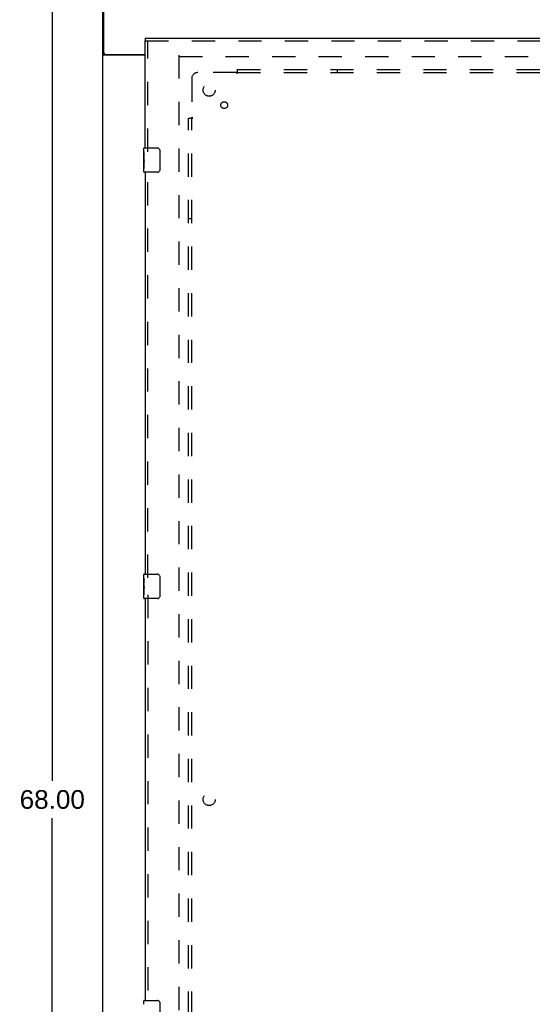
# Model space of a CAD drawing. Header units: inches. Extents: x 0 to 174, y 0 to 112.
# Tile 3 of 13: x 49 to 70, y 34 to 74. Entities that reach past the tile are written whole.
import ezdxf

# ---------------------------------------------------------------- set-up
doc = ezdxf.new("R2010")
doc.units = ezdxf.units.IN
doc.header["$LTSCALE"] = 9.560375
doc.header["$MEASUREMENT"] = 0
doc.linetypes.add('HIDDEN', pattern=[0.2, 0.1, -0.1])
doc.layers.get('0').update_dxf_attribs({"linetype": 'CONTINUOUS'})
for name, color, linetype in [('DEFAULT_2', 8, 'HIDDEN'), ('DIMENSIONS', 7, 'CONTINUOUS'), ('DOOR_ASSEMBLY', 7, 'CONTINUOUS'), ('SUBPANEL', 7, 'CONTINUOUS')]:
    doc.layers.add(name, color=color, linetype=linetype)
doc.styles.get("Standard").update_dxf_attribs({"font": 'arial.ttf'})
doc.dimstyles.new('DIMSTYLE_1', dxfattribs={"dimtxt": 0.766875, "dimasz": 1.0225, "dimexe": 0.09, "dimexo": 0.07, "dimgap": 0.0375, "dimtad": 0, "dimtih": 1, "dimtoh": 1, "dimzin": 4, "dimdsep": 46, "dimtxsty": 'Standard', "dimblk": '_FILLED', "dimblk1": '_FILLED', "dimblk2": '_FILLED', "dimcen": 0.09, "dimadec": 3, "dimazin": 1, "dimtfac": 1, "dimtdec": 3, "dimtofl": 0, "dimtmove": 0, "dimatfit": 3, "dimldrblk": '_FILLED', "dimfxl": 0, "dimtolj": 1, "dimtzin": 4, "dimarcsym": 0})

# ---------------------------------------------------------------- blocks, each defined once
blk = doc.blocks.new('_FILLED')
at = {"color": 0, "linetype": 'ByBlock'}
blk.add_solid([(0, 0), (-1, 0.2), (-1, -0.2)], dxfattribs=at)
blk = doc.blocks.new('*D14')
at = {"layer": 'DIMENSIONS', "color": 2, "linetype": 'Continuous'}
for p, q in [((52.085, 76.104), (49.696, 76.104)), ((50.616, 76.104), (50.616, 42.871)), ((50.616, 8.104), (50.616, 41.337)), ((52.085, 8.104), (49.696, 8.104))]:
    blk.add_line(p, q, dxfattribs=at)
at = {"layer": 'DIMENSIONS', "color": 2, "linetype": 'Continuous', "xscale": 1.0225, "yscale": 1.0225, "zscale": 1.0225}
for p, rotation in [((50.616, 76.104), 90), ((50.616, 8.104), 270)]:
    blk.add_blockref('_FILLED', p, dxfattribs=dict(at, rotation=rotation))
at = {"layer": 'DIMENSIONS', "color": 2, "linetype": 'Continuous', "insert": (50.616, 42.488), "char_height": 0.7669, "width": 2.67979, "attachment_point": 2, "line_spacing_factor": 0.9}
blk.add_mtext('68.00', dxfattribs=at)

msp = doc.modelspace()

# ---------------------------------------------------------------- linework, layer by layer
at = {"color": 3, "linetype": 'Continuous'}
for p, q in [((52.689, 8.208), (52.689, 76)), ((52.741, 72.748), (52.741, 76.104)), ((54.439, 72.656), (52.729, 72.656)), ((52.801, 72.688), (54.439, 72.688))]:
    msp.add_line(p, q, dxfattribs=at)
at = {"color": 7, "linetype": 'Continuous'}
for q in [(52.689, 72.687), (52.793, 72.688)]:
    msp.add_line((52.793, 72.687), q, dxfattribs=at)
at = {"color": 3, "linetype": 'Continuous'}
for points in [[(52.709, 72.668), (52.706, 72.67), (52.703, 72.671), (52.7, 72.673), (52.698, 72.674), (52.696, 72.676), (52.694, 72.678), (52.692, 72.679), (52.691, 72.681), (52.69, 72.683), (52.689, 72.684), (52.689, 72.686), (52.689, 72.687)], [(52.729, 72.656), (52.728, 72.658), (52.726, 72.659), (52.723, 72.661), (52.721, 72.662), (52.718, 72.664), (52.715, 72.666), (52.709, 72.668)]]:
    msp.add_lwpolyline(points, dxfattribs=at)
at = {"color": 7, "linetype": 'Continuous'}
for points in [[(52.803, 72.674), (52.8, 72.676), (52.798, 72.678), (52.797, 72.679), (52.796, 72.68), (52.795, 72.682), (52.794, 72.683), (52.793, 72.684), (52.793, 72.686), (52.793, 72.687)], [(52.811, 72.656), (52.811, 72.658), (52.812, 72.659), (52.812, 72.66), (52.811, 72.662), (52.811, 72.663), (52.81, 72.665), (52.809, 72.667), (52.808, 72.668), (52.807, 72.67), (52.806, 72.671), (52.804, 72.672), (52.803, 72.674)]]:
    msp.add_lwpolyline(points, dxfattribs=at)
at = {"color": 3, "linetype": 'Continuous'}
msp.add_arc((52.801, 72.748), 0.06, 180, 270, dxfattribs=at)
at = {"layer": 'DEFAULT_2', "color": 8, "linetype": 'HIDDEN'}
for p, q in [((55.814, 72.656), (55.814, 11.552)), ((55.828, 72.604), (83.8, 72.604))]:
    msp.add_line(p, q, dxfattribs=at)
at = {"layer": 'DOOR_ASSEMBLY', "color": 7, "linetype": 'Continuous'}
for p, q in [((54.439, 73.354), (54.439, 73.25)), ((54.379, 68.694), (54.379, 68.839)), ((54.394, 68.854), (54.934, 68.854)), ((55.034, 68.754), (55.034, 67.954)), ((54.379, 68.436), (54.379, 68.693)), ((54.385, 68.637), (54.379, 68.637)), ((54.379, 68.469), (54.386, 68.469)), ((54.379, 67.869), (54.379, 68.433)), ((54.38, 68.407), (54.379, 68.407)), ((54.386, 68.469), (54.386, 68.606)), ((54.379, 68.275), (54.385, 68.275)), ((54.379, 68.239), (54.386, 68.239)), ((54.379, 68.176), (54.386, 68.176)), ((54.379, 68.009), (54.386, 68.009)), ((54.386, 68.009), (54.386, 68.239)), ((54.934, 67.854), (54.394, 67.854)), ((54.394, 51.354), (54.934, 51.354)), ((54.379, 51.194), (54.379, 51.339)), ((54.379, 50.936), (54.379, 51.193)), ((54.385, 51.137), (54.379, 51.137)), ((54.379, 50.969), (54.386, 50.969)), ((54.386, 50.969), (54.386, 51.106)), ((55.034, 51.254), (55.034, 50.454)), ((54.379, 50.369), (54.379, 50.933)), ((54.38, 50.907), (54.379, 50.907)), ((54.379, 50.775), (54.385, 50.775)), ((54.379, 50.739), (54.386, 50.739)), ((54.379, 50.676), (54.386, 50.676)), ((54.386, 50.509), (54.386, 50.739)), ((54.379, 50.509), (54.386, 50.509)), ((54.934, 50.354), (54.394, 50.354)), ((54.379, 33.694), (54.379, 33.839)), ((54.394, 33.854), (54.934, 33.854)), ((55.034, 33.754), (55.034, 32.954))]:
    msp.add_line(p, q, dxfattribs=at)
at = {"layer": 'DOOR_ASSEMBLY', "color": 3, "linetype": 'Continuous'}
for p, q in [((54.439, 73.354), (84.626, 73.354)), ((54.439, 68.854), (54.439, 73.25)), ((54.439, 67.854), (54.439, 51.354)), ((54.439, 50.354), (54.439, 33.854))]:
    msp.add_line(p, q, dxfattribs=at)
at = {"layer": 'DOOR_ASSEMBLY', "color": 8, "linetype": 'HIDDEN'}
for p, q in [((54.439, 73.25), (84.626, 73.25)), ((54.543, 68.699), (54.543, 73.25)), ((54.543, 51.199), (54.543, 68.009)), ((54.543, 50.509), (54.543, 33.699))]:
    msp.add_line(p, q, dxfattribs=at)
at = {"layer": 'DOOR_ASSEMBLY', "color": 7, "linetype": 'Continuous'}
for points in [[(55.027, 68.79), (55.029, 68.785), (55.031, 68.779), (55.032, 68.773), (55.033, 68.767), (55.034, 68.761), (55.034, 68.754)], [(54.379, 68.694), (54.379, 68.69), (54.379, 68.685), (54.38, 68.68), (54.381, 68.674), (54.382, 68.667), (54.382, 68.659), (54.383, 68.651), (54.384, 68.642)], [(54.379, 68.436), (54.379, 68.428), (54.379, 68.419), (54.38, 68.409)], [(54.38, 68.409), (54.381, 68.398), (54.382, 68.387), (54.383, 68.375), (54.384, 68.363), (54.385, 68.351), (54.385, 68.338), (54.386, 68.325), (54.386, 68.312), (54.386, 68.299), (54.385, 68.287), (54.385, 68.274), (54.384, 68.262), (54.383, 68.25)], [(54.384, 68.642), (54.385, 68.634), (54.385, 68.624), (54.386, 68.615), (54.386, 68.606)], [(55.034, 67.954), (55.034, 67.948), (55.033, 67.942), (55.032, 67.936), (55.031, 67.93), (55.029, 67.924), (55.027, 67.918)], [(54.379, 51.194), (54.379, 51.19), (54.379, 51.185), (54.38, 51.18), (54.381, 51.174), (54.382, 51.167), (54.382, 51.159), (54.383, 51.151), (54.384, 51.142)], [(54.384, 51.142), (54.385, 51.134), (54.385, 51.124), (54.386, 51.115), (54.386, 51.106)], [(55.027, 51.29), (55.029, 51.285), (55.031, 51.279), (55.032, 51.273), (55.033, 51.267), (55.034, 51.261), (55.034, 51.254)], [(54.379, 50.936), (54.379, 50.928), (54.379, 50.919), (54.38, 50.909)], [(54.38, 50.909), (54.381, 50.898), (54.382, 50.887), (54.383, 50.875), (54.384, 50.863), (54.385, 50.851), (54.385, 50.838), (54.386, 50.825), (54.386, 50.812), (54.386, 50.799), (54.385, 50.787), (54.385, 50.774), (54.384, 50.762), (54.383, 50.75)], [(55.034, 50.454), (55.034, 50.448), (55.033, 50.442), (55.032, 50.436), (55.031, 50.43), (55.029, 50.424), (55.027, 50.418)], [(55.027, 33.79), (55.029, 33.785), (55.031, 33.779), (55.032, 33.773), (55.033, 33.767), (55.034, 33.761), (55.034, 33.754)]]:
    msp.add_lwpolyline(points, dxfattribs=at)
for centre, radius, start, end in [((54.394, 68.839), 0.015, 90, 180), ((54.934, 68.754), 0.1, 21.1999, 90), ((54.934, 67.954), 0.1, 270, 338.7946), ((54.394, 67.869), 0.015, 180, 270), ((54.394, 51.339), 0.015, 90, 180), ((54.934, 51.254), 0.1, 21.1999, 90), ((54.394, 50.369), 0.015, 180, 270), ((54.934, 50.454), 0.1, 270, 338.7946), ((54.394, 33.839), 0.015, 90, 180), ((54.934, 33.754), 0.1, 21.1999, 90)]:
    msp.add_arc(centre, radius, start, end, dxfattribs=at)
for centre, start_param, end_param in [((54.642, 68.27), 3.141593, 3.321581), ((54.642, 50.77), -3.141593, -2.961605)]:
    msp.add_ellipse(centre, major_axis=(0.263, 0), ratio=0.432808, start_param=start_param, end_param=end_param, dxfattribs=at)
at = {"layer": 'SUBPANEL', "color": 8, "linetype": 'HIDDEN'}
for p, q in [((58.203, 71.967), (58.196, 71.96)), ((58.22, 72.073), (58.22, 71.987)), ((58.22, 72.073), (81.408, 72.073)), ((58.22, 71.907), (58.22, 71.987)), ((62.345, 71.948), (62.345, 72.073)), ((56.345, 71.698), (56.345, 70.108)), ((58.185, 71.948), (56.595, 71.948)), ((58.22, 71.948), (81.408, 71.948)), ((56.22, 14.136), (56.22, 70.073)), ((56.22, 70.073), (56.307, 70.073)), ((56.307, 70.073), (56.386, 70.073)), ((56.345, 14.136), (56.345, 70.073)), ((56.345, 65.948), (56.22, 65.948))]:
    msp.add_line(p, q, dxfattribs=at)
for points in [[(58.196, 71.96), (58.195, 71.958), (58.193, 71.957), (58.191, 71.955), (58.189, 71.953), (58.188, 71.951), (58.186, 71.95), (58.185, 71.948)], [(58.22, 71.987), (58.218, 71.984), (58.217, 71.982), (58.215, 71.98), (58.214, 71.978), (58.212, 71.977), (58.211, 71.975), (58.209, 71.973), (58.208, 71.971), (58.206, 71.97), (58.205, 71.968), (58.203, 71.967)], [(58.198, 71.929), (58.195, 71.933), (58.193, 71.936), (58.192, 71.938), (58.19, 71.94), (58.189, 71.943), (58.188, 71.945), (58.186, 71.946), (58.185, 71.948)], [(58.22, 71.907), (58.218, 71.908), (58.217, 71.909), (58.215, 71.909), (58.213, 71.91), (58.212, 71.911), (58.21, 71.913), (58.209, 71.914), (58.207, 71.915), (58.206, 71.917), (58.204, 71.919), (58.203, 71.921), (58.202, 71.922), (58.2, 71.924), (58.199, 71.927), (58.198, 71.929)], [(56.307, 70.073), (56.309, 70.075), (56.311, 70.076), (56.313, 70.078), (56.315, 70.079), (56.317, 70.081), (56.318, 70.082), (56.32, 70.084), (56.322, 70.086), (56.323, 70.087), (56.325, 70.089), (56.326, 70.09)], [(56.326, 70.09), (56.333, 70.097), (56.335, 70.099), (56.337, 70.1), (56.338, 70.102), (56.34, 70.104), (56.342, 70.106), (56.344, 70.107), (56.345, 70.108)], [(56.36, 70.098), (56.357, 70.1), (56.355, 70.101), (56.353, 70.103), (56.351, 70.104), (56.349, 70.106), (56.347, 70.107), (56.345, 70.108)], [(56.386, 70.073), (56.385, 70.075), (56.385, 70.077), (56.384, 70.078), (56.383, 70.08), (56.382, 70.081), (56.38, 70.083), (56.379, 70.084), (56.378, 70.086), (56.376, 70.087), (56.374, 70.089), (56.373, 70.09), (56.371, 70.091), (56.369, 70.093), (56.367, 70.094), (56.364, 70.095), (56.36, 70.098)]]:
    msp.add_lwpolyline(points, dxfattribs=at)
for centre, radius in [((57.064, 71.229), 0.25), ((57.683, 70.611), 0.141), ((57.064, 42.104), 0.25)]:
    msp.add_circle(centre, radius, dxfattribs=at)
msp.add_arc((56.595, 71.698), 0.25, 90, 180, dxfattribs=at)

# ---------------------------------------------------------------- dimensions: what is measured, and where the dimension line sits
at = {"layer": 'DIMENSIONS', "color": 2, "linetype": 'Continuous'}
dim = msp.add_linear_dim(base=(50.616, 8.104), p1=(52.155, 76.104), p2=(52.155, 8.104), angle=270, dimstyle='DIMSTYLE_1', dxfattribs=at)
dim.commit()
dim.dimension.update_dxf_attribs({"geometry": '*D14', "text_midpoint": (50.61, 42.1), "dimtype": 160})

doc.saveas('drawing.dxf')
